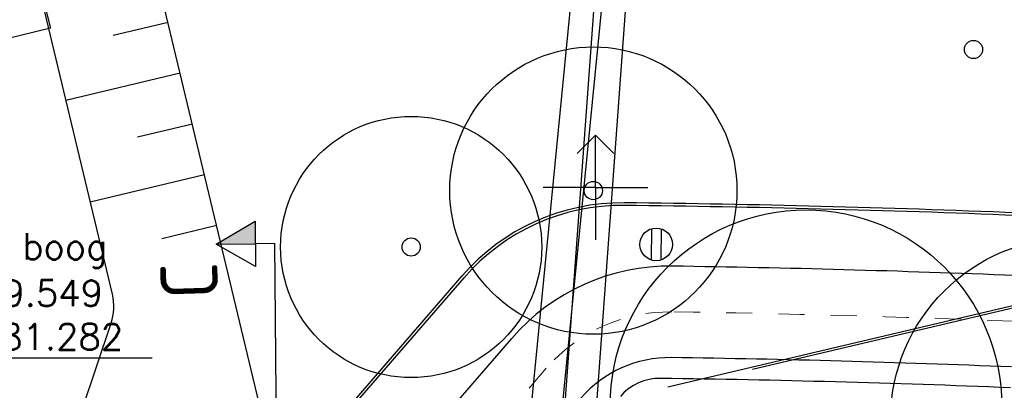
# Model space of a CAD drawing. Header units: millimetres. Extents: x 96940 to 101272, y 432237 to 434659.
# Tile 166 of 256: x 97378 to 97416, y 433392 to 433406. Entities that reach past the tile are written whole.
import ezdxf
from ezdxf.enums import TextEntityAlignment as Align

# ---------------------------------------------------------------- set-up
doc = ezdxf.new("R2010")
doc.units = ezdxf.units.MM
for name, pattern in [('CENTER', [35.225022, 22.015639, -4.403128, 4.403128, -4.403128]), ('DASHDOT', [25.4, 12.7, -6.35, 0, -6.35]), ('DASHED', [19.05, 12.7, -6.35]), ('dSV_MARKERING_1_1', [2, 1, -1])]:
    doc.linetypes.add(name, pattern=pattern)
for name, color, linetype in [('Ondergrond_Nieuw_IP', 8, 'Continuous'), ('R_BN_T_N_Hartspoor', 1, 'CENTER'), ('R_BN_T_N_HOOGTELIJN', 7, 'Continuous'), ('R_BN_T_N_Kokersysteem_laagspanning', 2, 'DASHED'), ('R_BN_T_N_Kokersysteem_signaal', 2, 'DASHDOT'), ('R_BN_T_N_Spoor', 3, 'Continuous'), ('R_BN_T_N_Verticaal alignement', 7, 'Continuous')]:
    doc.layers.add(name, color=color, linetype=linetype)
doc.layers.add('R_BN_T_N_Coordinaten', color=7, linetype='Continuous', lineweight=25)
doc.styles.add('ISOCP', font='isocp.shx')
doc.styles.add('SIMPLEX', font='simplex.shx', dxfattribs={"width": 0.8})
doc.styles.get("Standard").update_dxf_attribs({"font": 'romans.shx'})
doc.linetypes.add('dSV_BESCHOEIING_LINKS', pattern='A,3,[144,dSV.shx,S=0.1,R=0,X=0,Y=-0.1],2', length=5)
doc.dimstyles.new('RET 1-500', dxfattribs={"dimtxt": 1, "dimasz": 1, "dimexe": 0.3, "dimexo": 0, "dimgap": 0.3, "dimtad": 1, "dimdec": 3, "dimzin": 1, "dimtxsty": 'Standard', "dimcen": 0, "dimclrd": 1, "dimclre": 1, "dimclrt": 7, "dimaunit": 2, "dimadec": 4, "dimazin": 0, "dimtfac": 1, "dimtdec": 3, "dimtofl": 0, "dimtmove": 0, "dimatfit": 0, "dimfxl": 1, "dimarcsym": 0})

# ---------------------------------------------------------------- blocks, each defined once
blk = doc.blocks.new('BOOM')
at = {"color": 0}
blk.add_circle((0, 0), 0.35, dxfattribs=at)
blk = doc.blocks.new('B_LM-PAALTOP')
at = {"layer": 'Ondergrond_Nieuw_IP'}
for p, q in [((-0.596, 0.187), (0.596, 0.187)), ((-0.596, -0.188), (0.596, -0.188))]:
    blk.add_line(p, q, dxfattribs=at)
blk.add_circle((0, 0), 0.625, dxfattribs=at)
blk = doc.blocks.new('dprof-rechts')
at = {"layer": 'R_BN_T_N_Verticaal alignement'}
blk.add_hatch(color=1, dxfattribs=at).paths.add_polyline_path([(0.00346, 0.003), (0, 0.003), (0, 0.009)])
at = {"layer": 'R_BN_T_N_Verticaal alignement', "color": 1}
blk.add_lwpolyline([(0, 0.009), (0.00346, 0.003), (-0.00346, 0.003)], close=True, dxfattribs=at)
for points in [[(0, 0.009), (0, 0.003)], [(0, 0), (0, 0.003)]]:
    blk.add_lwpolyline(points, dxfattribs=at)
at = {"layer": 'R_BN_T_N_Verticaal alignement', "color": 1, "style": 'SIMPLEX', "width": 0.8}
blk.add_attdef('profiel rechts', (0.0025, 0.01025), '', height=0.0035, rotation=360, dxfattribs=at)

msp = doc.modelspace()

# ---------------------------------------------------------------- linework, layer by layer
at = {"layer": 'Ondergrond_Nieuw_IP'}
for p, q in [((97381.52043, 433405.82459), (97383.62859, 433406.32983)), ((97379.71862, 433403.33614), (97384.0947, 433404.3849)), ((97382.45267, 433401.93474), (97384.56082, 433402.43998)), ((97400, 433402), (97399.29289, 433401.29289)), ((97400, 433402), (97400.70711, 433401.29289)), ((97400, 433400), (97400, 433402)), ((97380.65086, 433399.44629), (97385.02694, 433400.49505)), ((97400, 433400), (97398, 433400)), ((97400, 433400), (97400, 433398)), ((97400, 433400), (97402, 433400)), ((97383.3849, 433398.04489), (97385.49306, 433398.55013)), ((97378.14594, 433377.26328), (97394.89132, 433396.61078)), ((97378.22155, 433377.19784), (97394.96693, 433396.54534)), ((97379.56708, 433374.32112), (97396.79172, 433394.22235))]:
    msp.add_line(p, q, dxfattribs=at)
at = {"layer": 'Ondergrond_Nieuw_IP', "linetype": 'dSV_MARKERING_1_1', "lineweight": 13}
msp.add_line((97398.11493, 433393.0771), (97384.02763, 433376.80072), dxfattribs=at)
at = {"layer": 'Ondergrond_Nieuw_IP', "linetype": 'dSV_BESCHOEIING_LINKS', "flags": 128}
msp.add_lwpolyline([(97339.209, 433484.709, 0.150899), (97336.695, 433483.257), (97331.73923, 433478.40701, 0.22876171), (97331.14879, 433476.77123, -0.01269396), (97331.31098, 433474.69592, -0.0042653), (97331.35348, 433473.73246, -0.0176126), (97331.35621, 433466.22065), (97331.2333, 433462.69613, 0.00104167), (97331.20145, 433461.72464, 0.00208334), (97331.17641, 433460.78095, 0.00312501), (97331.16166, 433459.86505, 0.00416669), (97331.1603, 433458.97702, 0.00520838), (97331.17512, 433458.11711, 0.00625053), (97331.20851, 433457.28568, 0.00727809), (97331.2624, 433456.48498, 0.00930615), (97331.34923, 433455.62271, 0.00730452), (97331.45651, 433454.82444, 0.00427622), (97331.57208, 433454.09319, 0.01759808), (97332.87891, 433447.66269), (97333.5823, 433444.73375, 0.00104167), (97333.81124, 433443.78908, 0.00208333), (97334.03932, 433442.87303), (97334.03892, 433442.87293, 0.10381856), (97353.06959, 433403.98234, 0.11416434), (97375.92485, 433385.4444, 0.45297152), (97378.69838, 433386.60566), (97381.44962, 433394.80778, 0.14063084), (97381.49838, 433395.90993), (97378.523, 433408.325)], format="xyb", dxfattribs=at)
at = {"layer": 'Ondergrond_Nieuw_IP', "linetype": 'Continuous'}
msp.add_lwpolyline([(97331.13084, 433442.13599, 0.10383677), (97350.70806, 433402.13214, 0.13075701), (97378.3051, 433381.20899, 0.32199249), (97380.57526, 433381.75096), (97386.90762, 433389.06733, 0.24171124), (97387.3403, 433390.84231), (97382.89908, 433409.37376)], format="xyb", dxfattribs=at)
at = {"layer": 'Ondergrond_Nieuw_IP'}
msp.add_lwpolyline([(97378.03, 433410.39), (97379.13, 433406.099), (97366.577, 433403.029), (97364.597, 433411.29)], dxfattribs=at)
for centre, radius in [((97399.92, 433399.88), 5.5), ((97392.94, 433397.72), 5), ((97408.06, 433391.64), 7.5), ((97418.3, 433391.08), 7)]:
    msp.add_circle(centre, radius, dxfattribs=at)
for centre, radius, start, end in [((97401.01591, 433391.3099), 8.1, 89.390639, 139.123609), ((97401.01591, 433391.3099), 8, 89.390639, 139.123609), ((97395.72352, 432893.70613), 505.63192, 87.6828294, 89.3906393), ((97395.72352, 432893.70613), 505.73192, 87.6828294, 89.3906393), ((97402.8407, 433388.98691), 8, 89.176717, 139.123609), ((97395.72352, 432893.70613), 503.33192, 87.6828294, 89.1767168), ((97402.8407, 433388.98691), 4.5, 89.176717, 139.123609), ((97395.72352, 432893.70613), 499.83192, 87.6828294, 89.1767168)]:
    msp.add_arc(centre, radius, start, end, dxfattribs=at)
at = {"layer": 'Ondergrond_Nieuw_IP', "linetype": 'dSV_MARKERING_1_1', "lineweight": 13}
for centre, radius, start, end in [((97402.8407, 433388.98691), 6.25, 89.176717, 139.123609), ((97395.72353, 432893.7062), 501.58185, 87.6828293, 89.176717)]:
    msp.add_arc(centre, radius, start, end, dxfattribs=at)
at = {"layer": 'Ondergrond_Nieuw_IP', "linetype": 'Continuous'}
for centre, radius, start, end in [((97402.4652, 433390.69232), 2, 89.222824, 139.123609), ((97395.72352, 432893.70613), 499.03192, 87.6828294, 89.2228239)]:
    msp.add_arc(centre, radius, start, end, dxfattribs=at)
at = {"layer": 'R_BN_T_N_Hartspoor', "ltscale": 0.5}
for centre, radius, start, end in [((97403.8265, 433443.53241), 71.064, 217.9328641, 264.3892175), ((97402.54356, 433442.74604), 73.487, 217.7387291, 264.3892178)]:
    msp.add_arc(centre, radius, start, end, dxfattribs=at)
at = {"layer": 'R_BN_T_N_HOOGTELIJN'}
for p, q in [((97404.70016, 433452.4256), (97396.87856, 433372.80888)), ((97403.18864, 433449.22723), (97395.36704, 433369.61051)), ((97406.00886, 433393.04145), (97639.58759, 433448.18649)), ((97402.77658, 433392.36859), (97636.35532, 433447.51364)), ((97403.8265, 433443.53241), (97398.64814, 433372.65036)), ((97402.55188, 433442.74544), (97397.19702, 433369.44758))]:
    msp.add_line(p, q, dxfattribs=at)
at = {"layer": 'R_BN_T_N_Kokersysteem_laagspanning', "ltscale": 0.3}
msp.add_arc((97403.37591, 433443.71721), 72.76481, 217.9423209, 264.7649962, dxfattribs=at)
at = {"layer": 'R_BN_T_N_Kokersysteem_signaal', "color": 2, "linetype": 'DASHDOT', "ltscale": 0.3}
msp.add_arc((97403.37594, 433443.71724), 73.00485, 217.9416586, 264.7664659, dxfattribs=at)
at = {"layer": 'R_BN_T_N_Spoor'}
for centre, radius, start, end in [((97403.8265, 433443.53241), 70.3465, 217.9328641, 264.3892175), ((97403.8265, 433443.53241), 71.7815, 217.9328641, 264.3892175), ((97402.54356, 433442.74604), 72.7695, 217.7387291, 264.3892178), ((97402.54356, 433442.74604), 74.2045, 217.7387291, 264.3892178)]:
    msp.add_arc(centre, radius, start, end, dxfattribs=at)
at = {"layer": 'R_BN_T_N_Verticaal alignement', "color": 1}
msp.add_lwpolyline([(97388.05629, 433360.32517), (97387.72272, 433397.84988)], dxfattribs=at)

# ---------------------------------------------------------------- block references
at = {"layer": 'Ondergrond_Nieuw_IP'}
for p in [(97414.48, 433405.28), (97399.92, 433399.88), (97392.94, 433397.72)]:
    msp.add_blockref('BOOM', p, dxfattribs=at)
at = {"layer": 'Ondergrond_Nieuw_IP', "rotation": 269.2497007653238}
msp.add_blockref('B_LM-PAALTOP', (97402.32661, 433397.82036), dxfattribs=at)
at = {"layer": 'R_BN_T_N_Verticaal alignement', "color": 1}
ref = msp.add_blockref('dprof-rechts', (97387.72272, 433397.84988), dxfattribs=dict(at, xscale=250, yscale=250, zscale=250, rotation=90.50930131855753))
ref.add_attrib('profiel rechts', 'C', dxfattribs={"layer": '0', "color": 4, "height": 2.1875, "rotation": 91.77588, "style": 'ISOCP'}).set_placement((97385.51328, 433397.16716), align=Align.RIGHT)

# ---------------------------------------------------------------- texts
at = {"layer": 'R_BN_T_N_Coordinaten', "color": 7}
msp.add_text('Midden boog', height=1, dxfattribs=at).set_placement((97372.77278, 433397.24513))
at = {"layer": 'R_BN_T_N_Coordinaten', "color": 7, "insert": (97372.31069, 433393.78346), "char_height": 1, "attachment_point": 7}
msp.add_mtext('X 97369.549\\PY 433381.282', dxfattribs=at)

# ---------------------------------------------------------------- leaders
at = {"layer": 'R_BN_T_N_Coordinaten', "annotation_type": 0, "has_hookline": 1, "hookline_direction": 0, "text_width": 10.71429}
msp.add_leader([(97369.54882, 433381.28185), (97371.01069, 433393.48346), (97372.01069, 433393.48346)], dimstyle='RET 1-500', override={"dimexe": 0, "dimzin": 0, "dimtofl": 1, "dimatfit": 2}, dxfattribs=at)

doc.saveas('drawing.dxf')
